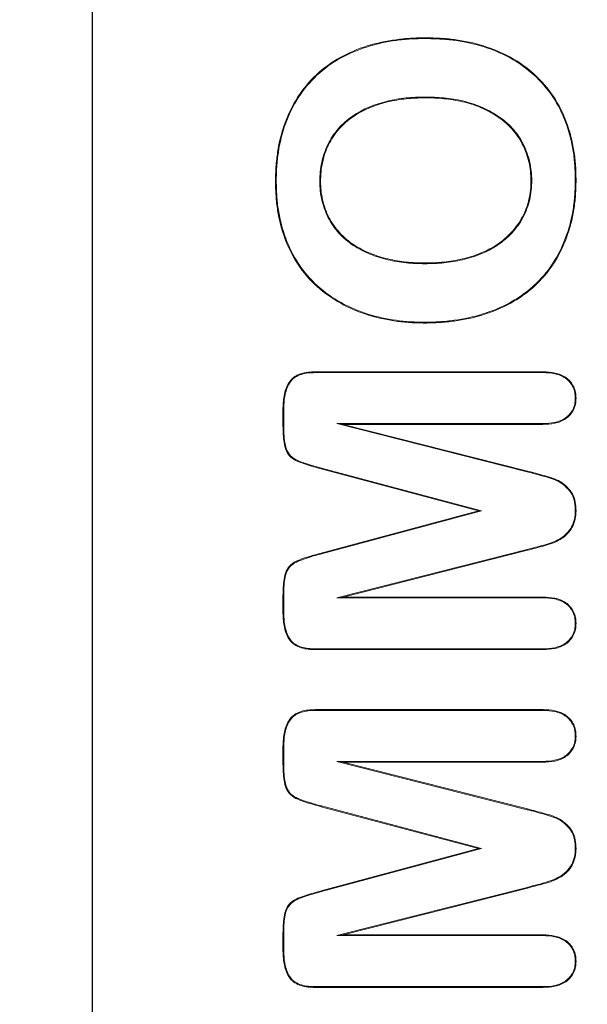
# Model space of a CAD drawing. Header units: millimetres. Extents: x 23 to 1094, y 23 to 840.
# Tile 5 of 44: x 176 to 185, y 183 to 199. Entities that reach past the tile are written whole.
import ezdxf

# ---------------------------------------------------------------- set-up
doc = ezdxf.new("R2010")
doc.units = ezdxf.units.MM
doc.header["$LTSCALE"] = 4
for name, color, linetype, lineweight in [('Dimension (ANSI)', 7, 'Continuous', 9), ('Visible (ANSI)', 7, 'Continuous', 9), ('Visible Narrow (ANSI)', 7, 'Continuous', 9)]:
    doc.layers.add(name, color=color, linetype=linetype, lineweight=lineweight)
doc.styles.add('Note Text (ANSI)', font='arial.ttf')
doc.dimstyles.new('Default - mm (ANSI)', dxfattribs={"dimscale": 4, "dimtxt": 2, "dimasz": 2, "dimexe": 3.175, "dimexo": 1, "dimgap": 0.8, "dimtad": 0, "dimtih": 1, "dimtoh": 1, "dimrnd": 1e-08, "dimzin": 4, "dimdsep": 46, "dimtxsty": 'Note Text (ANSI)', "dimblk": 'Filled-1', "dimcen": 0.09, "dimdle": 10, "dimclrd": 256, "dimclre": 256, "dimclrt": 256, "dimadec": 1, "dimazin": 0, "dimtfac": 1.524, "dimtofl": 0, "dimtmove": 0, "dimatfit": 3, "dimfxl": 1, "dimtolj": 1, "dimtzin": 0, "dimlwd": -1, "dimlwe": -1, "dimarcsym": 0})

# ---------------------------------------------------------------- blocks, each defined once
blk = doc.blocks.new('Filled-1')
at = {"color": 0}
for p, q in [((0, 0), (-1, 0.15)), ((-1, 0.15), (-1, -0.15)), ((-1, 0), (0, 0)), ((-1, -0.15), (0, 0))]:
    blk.add_line(p, q, dxfattribs=at)
at = {"color": 0, "flags": 128}
blk.add_lwpolyline([(-1, -0.15), (0, 0), (-1, 0.15), (-1, -0.15)], dxfattribs=at)
at = {"color": 0}
blk.add_solid([(-1, -0.15), (0, 0), (-1, 0.15), (-1, -0.15)], dxfattribs=at)
blk = doc.blocks.new('*D31')
at = {"layer": 'Defpoints', "color": 0, "transparency": 16777216}
for p in [(132.097, 249.059), (264.196, 249.059), (342.097, 133.059)]:
    blk.add_point(p, dxfattribs=at)
at = {"layer": 'Dimension (ANSI)', "transparency": 16777216}
for p, q in [((136.097, 249.059), (276.896, 249.059)), ((264.196, 241.059), (264.196, 206.654)), ((264.196, 141.059), (264.196, 175.464)), ((338.097, 133.059), (251.496, 133.059))]:
    blk.add_line(p, q, dxfattribs=at)
at = {"layer": 'Dimension (ANSI)', "transparency": 16777216, "xscale": 8, "yscale": 8, "zscale": 8}
for p, rotation in [((264.196, 249.059), 90), ((264.196, 133.059), 270)]:
    blk.add_blockref('Filled-1', p, dxfattribs=dict(at, rotation=rotation))
at = {"layer": 'Dimension (ANSI)', "transparency": 16777216, "char_height": 8, "attachment_point": 5, "style": 'Note Text (ANSI)'}
for s, insert in [('\\A1; 116.00', (264.196, 198.344)), ('\\A1;[4.57]', (264.196, 182.749))]:
    blk.add_mtext(s, dxfattribs=dict(at, insert=insert))
blk = doc.blocks.new('*D32')
at = {"layer": 'Defpoints', "color": 0, "transparency": 16777216}
for p in [(132.097, 249.059), (342.097, 158.258), (342.097, 133.059)]:
    blk.add_point(p, dxfattribs=at)
at = {"layer": 'Dimension (ANSI)', "transparency": 16777216}
for p, q in [((132.097, 245.059), (132.097, 145.558)), ((342.097, 137.059), (342.097, 170.958)), ((140.097, 158.258), (273.225, 158.258)), ((334.097, 158.258), (316.378, 158.258))]:
    blk.add_line(p, q, dxfattribs=at)
at = {"layer": 'Dimension (ANSI)', "transparency": 16777216, "xscale": 8, "yscale": 8, "zscale": 8, "rotation": 180}
blk.add_blockref('Filled-1', (132.097, 158.258), dxfattribs=at)
at = {"layer": 'Dimension (ANSI)', "transparency": 16777216, "xscale": 8, "yscale": 8, "zscale": 8}
blk.add_blockref('Filled-1', (342.097, 158.258), dxfattribs=at)
at = {"layer": 'Dimension (ANSI)', "transparency": 16777216, "char_height": 8, "attachment_point": 5, "style": 'Note Text (ANSI)'}
for s, insert in [('\\A1; 210.00', (294.802, 165.543)), ('\\A1;[8.27]', (294.802, 149.931))]:
    blk.add_mtext(s, dxfattribs=dict(at, insert=insert))

msp = doc.modelspace()

# ---------------------------------------------------------------- linework, layer by layer
at = {"layer": 'Visible (ANSI)'}
for p, q in [((177.0974, 211.0593), (177.0974, 171.0593)), ((177.1079, 211.0593), (177.1079, 171.0593)), ((182.6425, 198.9837), (182.6426, 198.9968)), ((182.6357, 198.0099), (182.6357, 197.9968)), ((180.1625, 196.6052), (180.1494, 196.6052)), ((180.8863, 196.6053), (180.8994, 196.6052)), ((184.4125, 196.6189), (184.3994, 196.6189)), ((185.1363, 196.6248), (185.1494, 196.6247)), ((182.6357, 195.2337), (182.6357, 195.2468)), ((182.6357, 194.2599), (182.6357, 194.2468)), ((180.8076, 193.4343), (184.6006, 193.4343)), ((180.8078, 193.4212), (180.8076, 193.4343)), ((180.8078, 193.4212), (184.6004, 193.4212)), ((184.6004, 193.4212), (184.6006, 193.4343)), ((185.1363, 192.9919), (185.1494, 192.9919)), ((180.2744, 192.528), (180.2744, 192.8288)), ((180.2875, 192.8286), (180.2744, 192.8288)), ((180.2875, 192.5281), (180.2875, 192.8286)), ((181.1695, 192.5724), (181.2744, 192.5593)), ((181.1695, 192.5724), (184.3386, 191.7683)), ((184.5974, 192.5724), (181.1695, 192.5724)), ((184.5976, 192.5593), (181.2744, 192.5593)), ((181.2744, 192.5593), (184.3418, 191.781)), ((184.5974, 192.5724), (184.5976, 192.5593)), ((183.575, 191.1219), (180.9155, 191.8307)), ((183.5244, 191.1218), (180.9121, 191.8181)), ((180.9121, 190.4167), (183.5244, 191.1218)), ((180.9155, 190.4041), (183.575, 191.1219)), ((183.575, 191.1219), (183.5244, 191.1218)), ((185.1363, 191.1218), (185.1494, 191.1218)), ((184.3384, 190.4753), (181.1695, 189.6712)), ((184.3418, 190.4626), (181.2744, 189.6843)), ((184.3384, 190.4753), (184.3418, 190.4626)), ((180.2744, 189.4109), (180.2744, 189.7107)), ((180.2875, 189.411), (180.2875, 189.7106)), ((181.1695, 189.6712), (181.2744, 189.6843)), ((181.1695, 189.6712), (184.5974, 189.6712)), ((181.2744, 189.6843), (184.5976, 189.6843)), ((184.5974, 189.6712), (184.5976, 189.6843)), ((180.2875, 189.411), (180.2744, 189.4109)), ((185.1363, 189.2448), (185.1494, 189.2448)), ((180.8078, 188.8224), (180.8076, 188.8093)), ((184.6006, 188.8093), (180.8076, 188.8093)), ((184.6004, 188.8224), (180.8078, 188.8224)), ((184.6004, 188.8224), (184.6006, 188.8093)), ((180.8076, 187.8093), (184.6006, 187.8093)), ((180.8078, 187.7962), (180.8076, 187.8093)), ((180.8078, 187.7962), (184.6004, 187.7962)), ((184.6004, 187.7962), (184.6006, 187.8093)), ((185.1363, 187.3669), (185.1494, 187.3669)), ((180.2744, 186.903), (180.2744, 187.2038)), ((180.2875, 187.2036), (180.2744, 187.2038)), ((180.2875, 186.9031), (180.2875, 187.2036)), ((181.1695, 186.9474), (181.2744, 186.9343)), ((181.1695, 186.9474), (184.3386, 186.1433)), ((184.5974, 186.9474), (181.1695, 186.9474)), ((184.5976, 186.9343), (181.2744, 186.9343)), ((181.2744, 186.9343), (184.3418, 186.156)), ((184.5974, 186.9474), (184.5976, 186.9343)), ((183.5244, 185.4968), (180.9121, 186.1931)), ((183.575, 185.4969), (180.9155, 186.2057)), ((180.9121, 184.7917), (183.5244, 185.4968)), ((180.9155, 184.7791), (183.575, 185.4969)), ((183.575, 185.4969), (183.5244, 185.4968)), ((185.1363, 185.4968), (185.1494, 185.4968)), ((184.3384, 184.8503), (181.1695, 184.0462)), ((184.3418, 184.8376), (181.2744, 184.0593)), ((184.3384, 184.8503), (184.3418, 184.8376)), ((180.2744, 183.7859), (180.2744, 184.0857)), ((180.2875, 183.786), (180.2875, 184.0856)), ((181.1695, 184.0462), (181.2744, 184.0593)), ((181.1695, 184.0462), (184.5974, 184.0462)), ((181.2744, 184.0593), (184.5976, 184.0593)), ((184.5974, 184.0462), (184.5976, 184.0593)), ((180.2875, 183.786), (180.2744, 183.7859)), ((185.1363, 183.6198), (185.1494, 183.6198)), ((180.8078, 183.1974), (180.8076, 183.1843)), ((184.6006, 183.1843), (180.8076, 183.1843)), ((184.6004, 183.1974), (180.8078, 183.1974)), ((184.6004, 183.1974), (184.6006, 183.1843))]:
    msp.add_line(p, q, dxfattribs=at)
for points, knots in [([(180.1494, 196.6052), (180.1505, 196.6868), (180.152, 196.7685), (180.1639, 196.9313), (180.1729, 197.0125), (180.209, 197.2547), (180.2477, 197.4141), (180.3588, 197.7212), (180.4297, 197.8694), (180.6067, 198.1438), (180.7115, 198.2708), (180.9505, 198.4933), (181.0835, 198.5901), (181.3693, 198.748), (181.5206, 198.8115), (181.8321, 198.9097), (181.9924, 198.9437), (182.2351, 198.9759), (182.3164, 198.9842), (182.4793, 198.995), (182.5609, 198.9961), (182.6426, 198.9968)], [0, 0, 0, 0, 0.0002458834, 0.0002458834, 0.0004917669, 0.0004917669, 0.0009835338, 0.0009835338, 0.0014753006, 0.0014753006, 0.0019670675, 0.0019670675, 0.0024588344, 0.0024588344, 0.0029506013, 0.0029506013, 0.0034423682, 0.0034423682, 0.0036882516, 0.0036882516, 0.0039341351, 0.0039341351, 0.0039341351, 0.0039341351]), ([(180.1625, 196.6052), (180.1636, 196.6869), (180.1651, 196.768), (180.177, 196.9299), (180.186, 197.0109), (180.2218, 197.252), (180.2603, 197.4105), (180.3709, 197.7159), (180.4413, 197.8632), (180.6171, 198.1358), (180.7212, 198.262), (180.9586, 198.4829), (181.0908, 198.5792), (181.3747, 198.736), (181.5253, 198.7992), (181.8352, 198.897), (181.9947, 198.9308), (182.2365, 198.9629), (182.3176, 198.9711), (182.4797, 198.9819), (182.5608, 198.983), (182.6425, 198.9837)], [0, 0, 0, 0, 0.0002443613, 0.0002443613, 0.0004889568, 0.0004889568, 0.0009781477, 0.0009781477, 0.0014673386, 0.0014673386, 0.0019565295, 0.0019565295, 0.0024457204, 0.0024457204, 0.0029349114, 0.0029349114, 0.0034241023, 0.0034241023, 0.0036686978, 0.0036686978, 0.0039130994, 0.0039130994, 0.0039130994, 0.0039130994]), ([(182.6425, 198.9837), (182.7239, 198.982), (182.8051, 198.9803), (182.967, 198.9712), (183.0478, 198.9634), (183.289, 198.9308), (183.4483, 198.897), (183.7581, 198.8015), (183.9088, 198.7391), (184.1924, 198.583), (184.325, 198.4879), (184.5656, 198.2711), (184.6718, 198.1474), (184.8511, 197.8777), (184.9236, 197.7318), (185.0363, 197.4279), (185.0749, 197.2698), (185.1134, 197.0295), (185.1228, 196.9489), (185.1332, 196.7873), (185.1348, 196.7062), (185.1363, 196.6248)], [0, 0, 0, 0, 0.0002433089, 0.0002433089, 0.0004868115, 0.0004868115, 0.0009738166, 0.0009738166, 0.0014608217, 0.0014608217, 0.0019478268, 0.0019478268, 0.0024348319, 0.0024348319, 0.002921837, 0.002921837, 0.0034088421, 0.0034088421, 0.0036523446, 0.0036523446, 0.0038955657, 0.0038955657, 0.0038955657, 0.0038955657]), ([(182.6426, 198.9968), (182.724, 198.9951), (182.8055, 198.9934), (182.9681, 198.9842), (183.0492, 198.9765), (183.2915, 198.9437), (183.4514, 198.9098), (183.7628, 198.8138), (183.9142, 198.7511), (184.1997, 198.594), (184.333, 198.4983), (184.5751, 198.2801), (184.6821, 198.1556), (184.8626, 197.8841), (184.9356, 197.7372), (185.0489, 197.4316), (185.0877, 197.2726), (185.1264, 197.0312), (185.1358, 196.9502), (185.1463, 196.7877), (185.1479, 196.7062), (185.1494, 196.6247)], [0, 0, 0, 0, 0.0002447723, 0.0002447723, 0.0004895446, 0.0004895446, 0.0009790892, 0.0009790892, 0.0014686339, 0.0014686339, 0.0019581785, 0.0019581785, 0.0024477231, 0.0024477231, 0.0029372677, 0.0029372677, 0.0034268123, 0.0034268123, 0.0036715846, 0.0036715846, 0.0039163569, 0.0039163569, 0.0039163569, 0.0039163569]), ([(182.6357, 198.0099), (182.6356, 198.0099), (182.6355, 198.0099), (182.6354, 198.0099), (182.5309, 198.0076), (182.4257, 198.0051), (182.2164, 197.9834), (182.1125, 197.9658), (181.8054, 197.8922), (181.6067, 197.8125), (181.3882, 197.6635), (181.3467, 197.6304), (181.268, 197.5601), (181.2298, 197.5235), (181.1255, 197.4032), (181.0673, 197.3143), (180.9743, 197.1241), (180.9408, 197.0231), (180.9071, 196.8681), (180.8991, 196.8156), (180.8899, 196.7106), (180.8881, 196.658), (180.8863, 196.6056), (180.8863, 196.6055), (180.8863, 196.6054), (180.8863, 196.6053)], [0, 0, 0, 0, 0.0000002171, 0.0000002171, 0.0000002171, 0.0003158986, 0.0003158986, 0.0006315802, 0.0006315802, 0.0012629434, 0.0012629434, 0.0014207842, 0.0014207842, 0.001578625, 0.001578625, 0.0018943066, 0.0018943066, 0.0022099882, 0.0022099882, 0.0023678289, 0.0023678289, 0.0025256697, 0.0025256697, 0.0025256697, 0.0025260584, 0.0025260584, 0.0025260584, 0.0025260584]), ([(182.6357, 197.9968), (182.5311, 197.9945), (182.4265, 197.992), (182.2184, 197.9705), (182.1149, 197.9529), (181.8097, 197.8797), (181.6121, 197.8004), (181.3961, 197.653), (181.3551, 197.6203), (181.2771, 197.5507), (181.2392, 197.5144), (181.1364, 197.3958), (181.0786, 197.3075), (180.9866, 197.1194), (180.9534, 197.0193), (180.92, 196.8658), (180.9121, 196.814), (180.903, 196.7099), (180.9012, 196.6575), (180.8994, 196.6052)], [0, 0, 0, 0, 0.0003131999, 0.0003131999, 0.0006263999, 0.0006263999, 0.0012527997, 0.0012527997, 0.0014093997, 0.0014093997, 0.0015659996, 0.0015659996, 0.0018791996, 0.0018791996, 0.0021923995, 0.0021923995, 0.0023489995, 0.0023489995, 0.0025055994, 0.0025055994, 0.0025055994, 0.0025055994]), ([(184.4125, 196.6189), (184.4125, 196.619), (184.4125, 196.6192), (184.4125, 196.6193), (184.4107, 196.6718), (184.409, 196.7246), (184.3985, 196.8301), (184.3893, 196.8826), (184.3519, 197.0374), (184.3155, 197.1377), (184.218, 197.3262), (184.158, 197.4148), (184.0151, 197.5719), (183.9328, 197.6401), (183.7563, 197.757), (183.6627, 197.8069), (183.5166, 197.8687), (183.467, 197.8873), (183.366, 197.919), (183.3149, 197.9321), (183.1608, 197.9681), (183.0562, 197.9845), (182.8465, 198.0054), (182.7408, 198.0087), (182.6359, 198.0099), (182.6358, 198.0099), (182.6357, 198.0099), (182.6357, 198.0099)], [0, 0, 0, 0, 0.0000003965, 0.0000003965, 0.0000003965, 0.0001575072, 0.0001575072, 0.0003146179, 0.0003146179, 0.0006288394, 0.0006288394, 0.0009430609, 0.0009430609, 0.0012572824, 0.0012572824, 0.0015715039, 0.0015715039, 0.0017286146, 0.0017286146, 0.0018857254, 0.0018857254, 0.0021999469, 0.0021999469, 0.0025141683, 0.0025141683, 0.0025141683, 0.0025143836, 0.0025143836, 0.0025143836, 0.0025143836]), ([(184.3994, 196.6189), (184.3976, 196.6714), (184.3959, 196.7239), (184.3856, 196.8282), (184.3764, 196.88), (184.3394, 197.0333), (184.3033, 197.1326), (184.2069, 197.3193), (184.1474, 197.4068), (184.0063, 197.5622), (183.9248, 197.6297), (183.7498, 197.7456), (183.6568, 197.7951), (183.5119, 197.8565), (183.4626, 197.8749), (183.3625, 197.9063), (183.3116, 197.9194), (183.1584, 197.9552), (183.0545, 197.9715), (182.8456, 197.9923), (182.7406, 197.9956), (182.6357, 197.9968)], [0, 0, 0, 0, 0.0001558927, 0.0001558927, 0.0003117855, 0.0003117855, 0.0006235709, 0.0006235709, 0.0009353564, 0.0009353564, 0.0012471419, 0.0012471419, 0.0015589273, 0.0015589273, 0.0017148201, 0.0017148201, 0.0018707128, 0.0018707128, 0.0021824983, 0.0021824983, 0.0024942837, 0.0024942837, 0.0024942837, 0.0024942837]), ([(182.6357, 194.2468), (182.5549, 194.2483), (182.4741, 194.2498), (182.3129, 194.2594), (182.2325, 194.2678), (181.9925, 194.302), (181.834, 194.3359), (181.3719, 194.4826), (181.0799, 194.6379), (180.601, 195.0722), (180.4191, 195.3507), (180.2505, 195.8052), (180.2108, 195.9627), (180.1724, 196.202), (180.1634, 196.2824), (180.1529, 196.4436), (180.1512, 196.5244), (180.1494, 196.6052)], [0, 0, 0, 0, 0.0002425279, 0.0002425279, 0.0004850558, 0.0004850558, 0.0009701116, 0.0009701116, 0.0019402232, 0.0019402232, 0.0029103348, 0.0029103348, 0.0033953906, 0.0033953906, 0.0036379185, 0.0036379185, 0.0038804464, 0.0038804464, 0.0038804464, 0.0038804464]), ([(182.6357, 194.2599), (182.555, 194.2614), (182.4745, 194.2629), (182.314, 194.2724), (182.234, 194.2808), (181.995, 194.3148), (181.8372, 194.3487), (181.3774, 194.4946), (181.087, 194.6491), (180.6114, 195.0805), (180.4307, 195.3571), (180.2631, 195.8088), (180.2236, 195.9655), (180.1854, 196.2037), (180.1764, 196.2837), (180.166, 196.444), (180.1643, 196.5245), (180.1625, 196.6052)], [0, 0, 0, 0, 0.0002410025, 0.0002410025, 0.0004822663, 0.0004822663, 0.0009647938, 0.0009647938, 0.0019298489, 0.0019298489, 0.002894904, 0.002894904, 0.0033774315, 0.0033774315, 0.0036186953, 0.0036186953, 0.0038597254, 0.0038597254, 0.0038597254, 0.0038597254]), ([(180.8863, 196.6053), (180.8863, 196.6051), (180.8863, 196.605), (180.8863, 196.6049), (180.8876, 196.5532), (180.8889, 196.501), (180.8997, 196.397), (180.9088, 196.3454), (180.9441, 196.1928), (180.9795, 196.0936), (181.0752, 195.9076), (181.1354, 195.8211), (181.2754, 195.6657), (181.3562, 195.5979), (181.5303, 195.4828), (181.6237, 195.4351), (181.8165, 195.3565), (181.9161, 195.3252), (182.1186, 195.2774), (182.2214, 195.2607), (182.4281, 195.2387), (182.5322, 195.2357), (182.6355, 195.2337), (182.6356, 195.2337), (182.6356, 195.2337), (182.6357, 195.2337)], [0, 0, 0, 0, 0.0000003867, 0.0000003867, 0.0000003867, 0.0001553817, 0.0001553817, 0.0003103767, 0.0003103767, 0.0006203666, 0.0006203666, 0.0009303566, 0.0009303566, 0.0012403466, 0.0012403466, 0.0015503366, 0.0015503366, 0.0018603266, 0.0018603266, 0.0021703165, 0.0021703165, 0.0024803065, 0.0024803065, 0.0024803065, 0.0024805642, 0.0024805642, 0.0024805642, 0.0024805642]), ([(180.8994, 196.6052), (180.9007, 196.5535), (180.902, 196.5017), (180.9127, 196.399), (180.9217, 196.3479), (180.9566, 196.1967), (180.9916, 196.0986), (181.0863, 195.9146), (181.1459, 195.829), (181.2843, 195.6753), (181.3642, 195.6083), (181.5367, 195.4942), (181.6293, 195.447), (181.8208, 195.3689), (181.9197, 195.3378), (182.121, 195.2903), (182.2233, 195.2737), (182.4289, 195.2518), (182.5324, 195.2488), (182.6357, 195.2468)], [0, 0, 0, 0, 0.0001537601, 0.0001537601, 0.0003075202, 0.0003075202, 0.0006150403, 0.0006150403, 0.0009225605, 0.0009225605, 0.0012300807, 0.0012300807, 0.0015376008, 0.0015376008, 0.001845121, 0.001845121, 0.0021526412, 0.0021526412, 0.0024601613, 0.0024601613, 0.0024601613, 0.0024601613]), ([(185.1363, 196.6248), (185.1343, 196.5432), (185.1323, 196.4619), (185.1215, 196.3), (185.1123, 196.2192), (185.0735, 195.9787), (185.0328, 195.8207), (184.9192, 195.5165), (184.8469, 195.3699), (184.6692, 195.0988), (184.5623, 194.9751), (184.3825, 194.8112), (184.3192, 194.7602), (184.1865, 194.6672), (184.1171, 194.6249), (183.9035, 194.5077), (183.7528, 194.4458), (183.4424, 194.3494), (183.2831, 194.3149), (183.0416, 194.2812), (182.9607, 194.273), (182.7986, 194.2634), (182.7172, 194.2616), (182.6357, 194.2599)], [0, 0, 0, 0, 0.0002438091, 0.0002438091, 0.0004878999, 0.0004878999, 0.0009760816, 0.0009760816, 0.0014642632, 0.0014642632, 0.0019524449, 0.0019524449, 0.0021965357, 0.0021965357, 0.0024406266, 0.0024406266, 0.0029288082, 0.0029288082, 0.0034169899, 0.0034169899, 0.0036610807, 0.0036610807, 0.0039049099, 0.0039049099, 0.0039049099, 0.0039049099]), ([(185.1494, 196.6247), (185.1474, 196.5431), (185.1454, 196.4615), (185.1346, 196.2987), (185.1253, 196.2175), (185.0863, 195.9758), (185.0454, 195.8169), (184.9312, 195.5111), (184.8585, 195.3637), (184.6795, 195.0907), (184.5719, 194.9662), (184.3909, 194.8011), (184.3272, 194.7498), (184.1936, 194.6561), (184.1237, 194.6136), (183.909, 194.4958), (183.7573, 194.4335), (183.4456, 194.3366), (183.2856, 194.302), (183.043, 194.2682), (182.9618, 194.26), (182.7989, 194.2503), (182.7173, 194.2485), (182.6357, 194.2468)], [0, 0, 0, 0, 0.0002453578, 0.0002453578, 0.0004907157, 0.0004907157, 0.0009814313, 0.0009814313, 0.001472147, 0.001472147, 0.0019628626, 0.0019628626, 0.0022082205, 0.0022082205, 0.0024535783, 0.0024535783, 0.002944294, 0.002944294, 0.0034350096, 0.0034350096, 0.0036803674, 0.0036803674, 0.0039257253, 0.0039257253, 0.0039257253, 0.0039257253]), ([(182.6357, 195.2337), (182.6358, 195.2337), (182.6359, 195.2337), (182.636, 195.2337), (182.7406, 195.2358), (182.846, 195.2387), (183.0554, 195.2607), (183.1594, 195.2777), (183.3645, 195.3255), (183.4657, 195.3567), (183.6607, 195.437), (183.7555, 195.4844), (183.9318, 195.6019), (184.0119, 195.6719), (184.1557, 195.8271), (184.2179, 195.9139), (184.3172, 196.101), (184.3542, 196.2011), (184.3904, 196.3557), (184.3991, 196.4081), (184.4096, 196.5134), (184.4111, 196.5662), (184.4125, 196.6185), (184.4125, 196.6186), (184.4125, 196.6188), (184.4125, 196.6189)], [0, 0, 0, 0, 0.0000002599, 0.0000002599, 0.0000002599, 0.0003168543, 0.0003168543, 0.0006334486, 0.0006334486, 0.000950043, 0.000950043, 0.0012666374, 0.0012666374, 0.0015832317, 0.0015832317, 0.0018998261, 0.0018998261, 0.0022164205, 0.0022164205, 0.0023747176, 0.0023747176, 0.0025330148, 0.0025330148, 0.0025330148, 0.0025334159, 0.0025334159, 0.0025334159, 0.0025334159]), ([(182.6357, 195.2468), (182.7404, 195.2489), (182.8452, 195.2518), (183.0535, 195.2736), (183.157, 195.2906), (183.361, 195.3381), (183.4614, 195.3691), (183.655, 195.4488), (183.7493, 195.496), (183.9235, 195.6121), (184.003, 195.6816), (184.1454, 195.8352), (184.2069, 195.9211), (184.3051, 196.1061), (184.3417, 196.2052), (184.3775, 196.3582), (184.3861, 196.41), (184.3965, 196.5141), (184.398, 196.5665), (184.3994, 196.6189)], [0, 0, 0, 0, 0.0003140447, 0.0003140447, 0.0006280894, 0.0006280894, 0.0009421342, 0.0009421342, 0.0012561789, 0.0012561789, 0.0015702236, 0.0015702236, 0.0018842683, 0.0018842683, 0.002198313, 0.002198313, 0.0023553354, 0.0023553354, 0.0025123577, 0.0025123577, 0.0025123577, 0.0025123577]), ([(180.2744, 192.8288), (180.2765, 192.9065), (180.2802, 192.9849), (180.3061, 193.0989), (180.3175, 193.1362), (180.3469, 193.2085), (180.3646, 193.2436), (180.41, 193.3069), (180.4377, 193.3353), (180.4873, 193.3662), (180.5046, 193.3753), (180.5399, 193.3918), (180.5582, 193.3986), (180.6141, 193.4154), (180.6523, 193.4241), (180.7297, 193.4322), (180.7688, 193.4331), (180.8076, 193.4343)], [0, 0, 0, 0, 0.0002313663, 0.0002313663, 0.00034704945, 0.00034704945, 0.0004627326, 0.0004627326, 0.00057841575, 0.00057841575, 0.00063625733, 0.00063625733, 0.00069409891, 0.00069409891, 0.00080978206, 0.00080978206, 0.00092546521, 0.00092546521, 0.00092546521, 0.00092546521]), ([(180.2875, 192.8286), (180.2896, 192.9063), (180.2933, 192.9834), (180.3187, 193.0954), (180.33, 193.132), (180.3587, 193.2029), (180.376, 193.237), (180.4198, 193.2981), (180.446, 193.325), (180.4936, 193.3546), (180.5107, 193.3637), (180.5449, 193.3797), (180.5624, 193.3861), (180.617, 193.4026), (180.6544, 193.4112), (180.7302, 193.4191), (180.7691, 193.42), (180.8078, 193.4212)], [0, 0, 0, 0, 0.00022625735, 0.00022625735, 0.00033947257, 0.00033947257, 0.00045268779, 0.00045268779, 0.00056590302, 0.00056590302, 0.00062251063, 0.00062251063, 0.00067911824, 0.00067911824, 0.00079233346, 0.00079233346, 0.0009053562, 0.0009053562, 0.0009053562, 0.0009053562]), ([(184.6004, 193.4212), (184.6669, 193.4191), (184.7324, 193.416), (184.8599, 193.3878), (184.9218, 193.3645), (185.0269, 193.2893), (185.0701, 193.2389), (185.1114, 193.1516), (185.1213, 193.1205), (185.1329, 193.0575), (185.1346, 193.025), (185.1363, 192.9919)], [0, 0, 0, 0, 0.00019174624, 0.00019174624, 0.00038369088, 0.00038369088, 0.00057563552, 0.00057563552, 0.00067160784, 0.00067160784, 0.00076691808, 0.00076691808, 0.00076691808, 0.00076691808]), ([(184.6006, 193.4343), (184.6671, 193.4322), (184.7339, 193.4291), (184.864, 193.4003), (184.9277, 193.3764), (185.0362, 193.2988), (185.081, 193.2466), (185.1238, 193.1561), (185.1339, 193.124), (185.146, 193.0585), (185.1477, 193.0252), (185.1494, 192.9919)], [0, 0, 0, 0, 0.00019695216, 0.00019695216, 0.00039390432, 0.00039390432, 0.00059085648, 0.00059085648, 0.00068933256, 0.00068933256, 0.00078780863, 0.00078780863, 0.00078780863, 0.00078780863]), ([(185.1363, 192.9919), (185.1345, 192.9591), (185.1327, 192.9271), (185.1199, 192.8651), (185.1092, 192.8347), (185.0654, 192.7496), (185.0217, 192.7003), (184.9163, 192.6275), (184.8549, 192.6044), (184.7284, 192.5773), (184.6633, 192.5745), (184.5974, 192.5724)], [0, 0, 0, 0, 0.00009529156, 0.00009529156, 0.00019125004, 0.00019125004, 0.00038316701, 0.00038316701, 0.00057508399, 0.00057508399, 0.00076679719, 0.00076679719, 0.00076679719, 0.00076679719]), ([(185.1494, 192.9919), (185.1476, 192.9589), (185.1458, 192.9259), (185.1325, 192.8612), (185.1213, 192.8297), (185.076, 192.7416), (185.0308, 192.6907), (184.922, 192.6156), (184.859, 192.5919), (184.7298, 192.5642), (184.6635, 192.5614), (184.5976, 192.5593)], [0, 0, 0, 0, 0.00009850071, 0.00009850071, 0.00019700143, 0.00019700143, 0.00039400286, 0.00039400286, 0.00059100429, 0.00059100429, 0.00078800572, 0.00078800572, 0.00078800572, 0.00078800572]), ([(180.9121, 191.8181), (180.824, 191.8412), (180.7364, 191.866), (180.6067, 191.909), (180.5634, 191.9234), (180.4798, 191.9596), (180.4398, 191.9827), (180.3721, 192.0438), (180.3457, 192.0823), (180.3089, 192.1656), (180.2993, 192.2107), (180.2854, 192.3007), (180.2807, 192.3461), (180.2752, 192.4369), (180.2748, 192.4825), (180.2744, 192.528)], [0, 0, 0, 0, 0.0002737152, 0.0002737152, 0.0004105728, 0.0004105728, 0.0005474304, 0.0005474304, 0.000684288, 0.000684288, 0.0008211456, 0.0008211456, 0.0009580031, 0.0009580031, 0.0010948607, 0.0010948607, 0.0010948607, 0.0010948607]), ([(180.9155, 191.8307), (180.8817, 191.8396), (180.806, 191.8595), (180.6709, 191.9012), (180.5778, 191.9305), (180.4822, 191.9735), (180.4463, 191.9948), (180.4013, 192.0349), (180.3694, 192.0658), (180.3264, 192.1558), (180.3154, 192.195), (180.2892, 192.3565), (180.2881, 192.4527), (180.2875, 192.5281)], [0.000001, 0.000001, 0.000001, 0.000001, 0.010459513, 0.010459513, 0.016515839, 0.016515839, 0.020394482, 0.020394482, 0.022224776, 0.022224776, 0.02345912, 0.02345912, 0.025883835, 0.025883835, 0.025883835, 0.025883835]), ([(184.3386, 191.7683), (184.4317, 191.7446), (184.5243, 191.7203), (184.6625, 191.6799), (184.709, 191.6669), (184.7991, 191.6373), (184.8424, 191.6185), (184.9221, 191.5692), (184.9584, 191.5386), (185.0253, 191.472), (185.0557, 191.4356), (185.0999, 191.3541), (185.1148, 191.3087), (185.133, 191.2168), (185.1349, 191.1699), (185.1363, 191.1218)], [0, 0, 0, 0, 0.0002824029, 0.0002824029, 0.0004236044, 0.0004236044, 0.0005648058, 0.0005648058, 0.0007060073, 0.0007060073, 0.0008472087, 0.0008472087, 0.0009884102, 0.0009884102, 0.0011291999, 0.0011291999, 0.0011291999, 0.0011291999]), ([(184.3418, 191.781), (184.4349, 191.7573), (184.5279, 191.7329), (184.6662, 191.6925), (184.7125, 191.6796), (184.8038, 191.6495), (184.8482, 191.6303), (184.93, 191.5797), (184.967, 191.5485), (185.0351, 191.4807), (185.0664, 191.4433), (185.1123, 191.3588), (185.1275, 191.3124), (185.1462, 191.2181), (185.148, 191.1699), (185.1494, 191.1218)], [0, 0, 0, 0, 0.0002867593, 0.0002867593, 0.0004301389, 0.0004301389, 0.0005735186, 0.0005735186, 0.0007168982, 0.0007168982, 0.0008602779, 0.0008602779, 0.0010036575, 0.0010036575, 0.0011470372, 0.0011470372, 0.0011470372, 0.0011470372]), ([(185.1363, 191.1218), (185.1346, 191.0741), (185.1321, 191.0275), (185.1119, 190.9365), (185.0952, 190.8926), (185.0501, 190.8107), (185.0219, 190.7737), (184.9721, 190.7236), (184.9548, 190.7075), (184.9184, 190.679), (184.8988, 190.6664), (184.7969, 190.6073), (184.7071, 190.5755), (184.5696, 190.5368), (184.5232, 190.5252), (184.4306, 190.5007), (184.3845, 190.488), (184.3384, 190.4753)], [0, 0, 0, 0, 0.0001395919, 0.0001395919, 0.0002795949, 0.0002795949, 0.000419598, 0.000419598, 0.0004895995, 0.0004895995, 0.000559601, 0.000559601, 0.0008396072, 0.0008396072, 0.0009796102, 0.0009796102, 0.0011194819, 0.0011194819, 0.0011194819, 0.0011194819]), ([(185.1494, 191.1218), (185.1477, 191.074), (185.1452, 191.0259), (185.1245, 190.9324), (185.1072, 190.8873), (185.061, 190.8034), (185.0318, 190.765), (184.9811, 190.7141), (184.9635, 190.6977), (184.9259, 190.6682), (184.9057, 190.6553), (184.8021, 190.5951), (184.7111, 190.563), (184.5729, 190.5241), (184.5265, 190.5125), (184.434, 190.488), (184.3879, 190.4753), (184.3418, 190.4626)], [0, 0, 0, 0, 0.0001420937, 0.0001420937, 0.0002841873, 0.0002841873, 0.000426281, 0.000426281, 0.0004973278, 0.0004973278, 0.0005683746, 0.0005683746, 0.0008525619, 0.0008525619, 0.0009946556, 0.0009946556, 0.0011367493, 0.0011367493, 0.0011367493, 0.0011367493]), ([(180.2744, 189.7107), (180.2748, 189.7561), (180.2751, 189.8015), (180.2807, 189.8921), (180.2854, 189.9373), (180.2994, 190.027), (180.3094, 190.0718), (180.3465, 190.1548), (180.373, 190.193), (180.4406, 190.2537), (180.4811, 190.2758), (180.5646, 190.3116), (180.6076, 190.3262), (180.7369, 190.3689), (180.8243, 190.3936), (180.9121, 190.4167)], [0, 0, 0, 0, 0.0001364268, 0.0001364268, 0.0002728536, 0.0002728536, 0.0004092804, 0.0004092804, 0.0005457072, 0.0005457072, 0.000682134, 0.000682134, 0.0008185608, 0.0008185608, 0.0010914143, 0.0010914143, 0.0010914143, 0.0010914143]), ([(180.2875, 189.7106), (180.2879, 189.756), (180.2882, 189.8011), (180.2938, 189.8908), (180.2984, 189.9359), (180.3122, 190.0244), (180.322, 190.068), (180.3578, 190.1479), (180.3832, 190.1845), (180.4479, 190.2427), (180.487, 190.2641), (180.569, 190.2992), (180.6119, 190.3138), (180.7408, 190.3563), (180.8277, 190.381), (180.9154, 190.404), (180.9154, 190.404), (180.9155, 190.404), (180.9155, 190.4041)], [0, 0, 0, 0, 0.0001342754, 0.0001342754, 0.0002686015, 0.0002686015, 0.0004029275, 0.0004029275, 0.0005372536, 0.0005372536, 0.0006715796, 0.0006715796, 0.0008059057, 0.0008059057, 0.0010745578, 0.0010745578, 0.0010745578, 0.0010745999, 0.0010745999, 0.0010745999, 0.0010745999]), ([(184.5974, 189.6712), (184.664, 189.6691), (184.7295, 189.6661), (184.8572, 189.6383), (184.9194, 189.6158), (185.0249, 189.5413), (185.0686, 189.491), (185.1109, 189.4043), (185.1209, 189.3734), (185.1328, 189.3104), (185.1346, 189.278), (185.1363, 189.2448)], [0, 0, 0, 0, 0.00019198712, 0.00019198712, 0.00038417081, 0.00038417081, 0.00057635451, 0.00057635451, 0.00067244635, 0.00067244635, 0.00076787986, 0.00076787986, 0.00076787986, 0.00076787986]), ([(184.5976, 189.6843), (184.6642, 189.6822), (184.731, 189.6792), (184.8612, 189.6509), (184.9252, 189.6277), (185.0342, 189.5508), (185.0794, 189.4989), (185.1232, 189.409), (185.1336, 189.3769), (185.1459, 189.3115), (185.1477, 189.2781), (185.1494, 189.2448)], [0, 0, 0, 0, 0.00019717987, 0.00019717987, 0.00039435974, 0.00039435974, 0.00059153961, 0.00059153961, 0.00069012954, 0.00069012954, 0.00078871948, 0.00078871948, 0.00078871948, 0.00078871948]), ([(180.8076, 188.8093), (180.7305, 188.8115), (180.6513, 188.8147), (180.5405, 188.8506), (180.5044, 188.8657), (180.4385, 188.9069), (180.4101, 188.9343), (180.3425, 189.0293), (180.3151, 189.1038), (180.2804, 189.2553), (180.2765, 189.3334), (180.2744, 189.4109)], [0, 0, 0, 0, 0.00022954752, 0.00022954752, 0.00034432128, 0.00034432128, 0.00045909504, 0.00045909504, 0.00068864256, 0.00068864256, 0.00091819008, 0.00091819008, 0.00091819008, 0.00091819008]), ([(180.8078, 188.8224), (180.7305, 188.8246), (180.6534, 188.8278), (180.5455, 188.8628), (180.51, 188.8776), (180.4468, 188.9171), (180.42, 188.943), (180.3547, 189.0347), (180.3275, 189.108), (180.2935, 189.2569), (180.2896, 189.3336), (180.2875, 189.411)], [0, 0, 0, 0, 0.00022416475, 0.00022416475, 0.00033633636, 0.00033633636, 0.00044850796, 0.00044850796, 0.00067285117, 0.00067285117, 0.00089702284, 0.00089702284, 0.00089702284, 0.00089702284]), ([(185.1363, 189.2448), (185.1345, 189.212), (185.1328, 189.1799), (185.1202, 189.1178), (185.1096, 189.0872), (185.0674, 189.001), (185.0246, 188.9511), (184.9194, 188.8781), (184.8581, 188.8544), (184.7315, 188.8273), (184.6662, 188.8245), (184.6004, 188.8224)], [0, 0, 0, 0, 0.00009538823, 0.00009538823, 0.00019143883, 0.00019143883, 0.00038354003, 0.00038354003, 0.00057564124, 0.00057564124, 0.00076753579, 0.00076753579, 0.00076753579, 0.00076753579]), ([(185.1494, 189.2448), (185.1477, 189.2118), (185.1459, 189.1787), (185.1328, 189.114), (185.1218, 189.0824), (185.0782, 188.9933), (185.0338, 188.9415), (184.9251, 188.8661), (184.8621, 188.8419), (184.7329, 188.8142), (184.6664, 188.8114), (184.6006, 188.8093)], [0, 0, 0, 0, 0.00009857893, 0.00009857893, 0.00019715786, 0.00019715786, 0.00039431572, 0.00039431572, 0.00059147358, 0.00059147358, 0.00078863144, 0.00078863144, 0.00078863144, 0.00078863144]), ([(180.2744, 187.2038), (180.2765, 187.2815), (180.2802, 187.3599), (180.3061, 187.4739), (180.3175, 187.5112), (180.3469, 187.5835), (180.3646, 187.6186), (180.41, 187.6819), (180.4377, 187.7103), (180.4873, 187.7412), (180.5046, 187.7503), (180.5399, 187.7668), (180.5582, 187.7736), (180.6141, 187.7904), (180.6523, 187.7991), (180.7297, 187.8072), (180.7688, 187.8081), (180.8076, 187.8093)], [0, 0, 0, 0, 0.0002313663, 0.0002313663, 0.00034704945, 0.00034704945, 0.0004627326, 0.0004627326, 0.00057841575, 0.00057841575, 0.00063625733, 0.00063625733, 0.00069409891, 0.00069409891, 0.00080978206, 0.00080978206, 0.00092546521, 0.00092546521, 0.00092546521, 0.00092546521]), ([(180.2875, 187.2036), (180.2896, 187.2813), (180.2933, 187.3584), (180.3187, 187.4704), (180.33, 187.507), (180.3587, 187.5779), (180.376, 187.612), (180.4198, 187.6731), (180.446, 187.7), (180.4936, 187.7296), (180.5107, 187.7387), (180.5449, 187.7547), (180.5624, 187.7611), (180.617, 187.7776), (180.6544, 187.7862), (180.7302, 187.7941), (180.7691, 187.795), (180.8078, 187.7962)], [0, 0, 0, 0, 0.00022625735, 0.00022625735, 0.00033947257, 0.00033947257, 0.00045268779, 0.00045268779, 0.00056590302, 0.00056590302, 0.00062251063, 0.00062251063, 0.00067911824, 0.00067911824, 0.00079233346, 0.00079233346, 0.0009053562, 0.0009053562, 0.0009053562, 0.0009053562]), ([(184.6004, 187.7962), (184.6669, 187.7941), (184.7324, 187.791), (184.8599, 187.7628), (184.9218, 187.7395), (185.0269, 187.6643), (185.0701, 187.6139), (185.1114, 187.5266), (185.1213, 187.4955), (185.1329, 187.4325), (185.1346, 187.4), (185.1363, 187.3669)], [0, 0, 0, 0, 0.00019174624, 0.00019174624, 0.00038369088, 0.00038369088, 0.00057563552, 0.00057563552, 0.00067160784, 0.00067160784, 0.00076691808, 0.00076691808, 0.00076691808, 0.00076691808]), ([(184.6006, 187.8093), (184.6671, 187.8072), (184.7339, 187.8041), (184.864, 187.7753), (184.9277, 187.7514), (185.0362, 187.6738), (185.081, 187.6216), (185.1238, 187.5311), (185.1339, 187.499), (185.146, 187.4335), (185.1477, 187.4002), (185.1494, 187.3669)], [0, 0, 0, 0, 0.00019695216, 0.00019695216, 0.00039390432, 0.00039390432, 0.00059085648, 0.00059085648, 0.00068933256, 0.00068933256, 0.00078780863, 0.00078780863, 0.00078780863, 0.00078780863]), ([(185.1363, 187.3669), (185.1345, 187.3341), (185.1327, 187.3021), (185.1199, 187.2401), (185.1092, 187.2097), (185.0654, 187.1246), (185.0217, 187.0753), (184.9163, 187.0025), (184.8549, 186.9794), (184.7284, 186.9523), (184.6633, 186.9495), (184.5974, 186.9474)], [0, 0, 0, 0, 0.00009529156, 0.00009529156, 0.00019125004, 0.00019125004, 0.00038316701, 0.00038316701, 0.00057508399, 0.00057508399, 0.00076679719, 0.00076679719, 0.00076679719, 0.00076679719]), ([(185.1494, 187.3669), (185.1476, 187.3339), (185.1458, 187.3009), (185.1325, 187.2362), (185.1213, 187.2047), (185.076, 187.1166), (185.0308, 187.0657), (184.922, 186.9906), (184.859, 186.9669), (184.7298, 186.9392), (184.6635, 186.9364), (184.5976, 186.9343)], [0, 0, 0, 0, 0.00009850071, 0.00009850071, 0.00019700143, 0.00019700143, 0.00039400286, 0.00039400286, 0.00059100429, 0.00059100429, 0.00078800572, 0.00078800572, 0.00078800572, 0.00078800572]), ([(180.9121, 186.1931), (180.824, 186.2162), (180.7364, 186.241), (180.6067, 186.284), (180.5634, 186.2984), (180.4798, 186.3346), (180.4398, 186.3577), (180.3721, 186.4188), (180.3457, 186.4573), (180.3089, 186.5406), (180.2993, 186.5857), (180.2854, 186.6757), (180.2807, 186.7211), (180.2752, 186.8119), (180.2748, 186.8575), (180.2744, 186.903)], [0, 0, 0, 0, 0.0002737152, 0.0002737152, 0.0004105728, 0.0004105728, 0.0005474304, 0.0005474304, 0.000684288, 0.000684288, 0.0008211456, 0.0008211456, 0.0009580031, 0.0009580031, 0.0010948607, 0.0010948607, 0.0010948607, 0.0010948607]), ([(180.9155, 186.2057), (180.8817, 186.2146), (180.806, 186.2345), (180.6709, 186.2762), (180.5778, 186.3055), (180.4822, 186.3485), (180.4463, 186.3698), (180.4013, 186.4099), (180.3694, 186.4408), (180.3264, 186.5308), (180.3154, 186.57), (180.2892, 186.7315), (180.2881, 186.8277), (180.2875, 186.9031)], [0.000001, 0.000001, 0.000001, 0.000001, 0.010459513, 0.010459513, 0.016515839, 0.016515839, 0.020394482, 0.020394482, 0.022224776, 0.022224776, 0.02345912, 0.02345912, 0.025883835, 0.025883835, 0.025883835, 0.025883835]), ([(184.3386, 186.1433), (184.4317, 186.1196), (184.5243, 186.0953), (184.6625, 186.0549), (184.709, 186.0419), (184.7991, 186.0123), (184.8424, 185.9935), (184.9221, 185.9442), (184.9584, 185.9136), (185.0253, 185.847), (185.0557, 185.8106), (185.0999, 185.7291), (185.1148, 185.6837), (185.133, 185.5918), (185.1349, 185.5449), (185.1363, 185.4968)], [0, 0, 0, 0, 0.0002824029, 0.0002824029, 0.0004236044, 0.0004236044, 0.0005648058, 0.0005648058, 0.0007060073, 0.0007060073, 0.0008472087, 0.0008472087, 0.0009884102, 0.0009884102, 0.0011291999, 0.0011291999, 0.0011291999, 0.0011291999]), ([(184.3418, 186.156), (184.4349, 186.1323), (184.5279, 186.1079), (184.6662, 186.0675), (184.7125, 186.0546), (184.8038, 186.0245), (184.8482, 186.0053), (184.93, 185.9547), (184.967, 185.9235), (185.0351, 185.8557), (185.0664, 185.8183), (185.1123, 185.7338), (185.1275, 185.6874), (185.1462, 185.5931), (185.148, 185.5449), (185.1494, 185.4968)], [0, 0, 0, 0, 0.0002867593, 0.0002867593, 0.0004301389, 0.0004301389, 0.0005735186, 0.0005735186, 0.0007168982, 0.0007168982, 0.0008602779, 0.0008602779, 0.0010036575, 0.0010036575, 0.0011470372, 0.0011470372, 0.0011470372, 0.0011470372]), ([(185.1363, 185.4968), (185.1346, 185.4491), (185.1321, 185.4025), (185.1119, 185.3115), (185.0952, 185.2676), (185.0501, 185.1857), (185.0219, 185.1487), (184.9721, 185.0986), (184.9548, 185.0825), (184.9184, 185.054), (184.8988, 185.0414), (184.7969, 184.9823), (184.7071, 184.9505), (184.5696, 184.9118), (184.5232, 184.9002), (184.4306, 184.8757), (184.3845, 184.863), (184.3384, 184.8503)], [0, 0, 0, 0, 0.0001395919, 0.0001395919, 0.0002795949, 0.0002795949, 0.000419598, 0.000419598, 0.0004895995, 0.0004895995, 0.000559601, 0.000559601, 0.0008396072, 0.0008396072, 0.0009796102, 0.0009796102, 0.0011194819, 0.0011194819, 0.0011194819, 0.0011194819]), ([(185.1494, 185.4968), (185.1477, 185.449), (185.1452, 185.4009), (185.1245, 185.3074), (185.1072, 185.2623), (185.061, 185.1784), (185.0318, 185.14), (184.9811, 185.0891), (184.9635, 185.0727), (184.9259, 185.0432), (184.9057, 185.0303), (184.8021, 184.9701), (184.7111, 184.938), (184.5729, 184.8991), (184.5265, 184.8875), (184.434, 184.863), (184.3879, 184.8503), (184.3418, 184.8376)], [0, 0, 0, 0, 0.0001420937, 0.0001420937, 0.0002841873, 0.0002841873, 0.000426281, 0.000426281, 0.0004973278, 0.0004973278, 0.0005683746, 0.0005683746, 0.0008525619, 0.0008525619, 0.0009946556, 0.0009946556, 0.0011367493, 0.0011367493, 0.0011367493, 0.0011367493]), ([(180.2744, 184.0857), (180.2748, 184.1311), (180.2751, 184.1765), (180.2807, 184.2671), (180.2854, 184.3123), (180.2994, 184.402), (180.3094, 184.4468), (180.3465, 184.5298), (180.373, 184.568), (180.4406, 184.6287), (180.4811, 184.6508), (180.5646, 184.6866), (180.6076, 184.7012), (180.7369, 184.7439), (180.8243, 184.7686), (180.9121, 184.7917)], [0, 0, 0, 0, 0.0001364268, 0.0001364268, 0.0002728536, 0.0002728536, 0.0004092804, 0.0004092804, 0.0005457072, 0.0005457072, 0.000682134, 0.000682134, 0.0008185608, 0.0008185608, 0.0010914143, 0.0010914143, 0.0010914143, 0.0010914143]), ([(180.2875, 184.0856), (180.2879, 184.131), (180.2882, 184.1761), (180.2938, 184.2658), (180.2984, 184.3109), (180.3122, 184.3994), (180.322, 184.443), (180.3578, 184.5229), (180.3832, 184.5595), (180.4479, 184.6177), (180.487, 184.6391), (180.569, 184.6742), (180.6119, 184.6888), (180.7408, 184.7313), (180.8277, 184.756), (180.9154, 184.779), (180.9154, 184.779), (180.9155, 184.779), (180.9155, 184.7791)], [0, 0, 0, 0, 0.0001342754, 0.0001342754, 0.0002686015, 0.0002686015, 0.0004029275, 0.0004029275, 0.0005372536, 0.0005372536, 0.0006715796, 0.0006715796, 0.0008059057, 0.0008059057, 0.0010745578, 0.0010745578, 0.0010745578, 0.0010745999, 0.0010745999, 0.0010745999, 0.0010745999]), ([(184.5974, 184.0462), (184.664, 184.0441), (184.7295, 184.0411), (184.8572, 184.0133), (184.9194, 183.9908), (185.0249, 183.9163), (185.0686, 183.866), (185.1109, 183.7793), (185.1209, 183.7484), (185.1328, 183.6854), (185.1346, 183.653), (185.1363, 183.6198)], [0, 0, 0, 0, 0.00019198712, 0.00019198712, 0.00038417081, 0.00038417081, 0.00057635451, 0.00057635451, 0.00067244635, 0.00067244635, 0.00076787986, 0.00076787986, 0.00076787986, 0.00076787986]), ([(184.5976, 184.0593), (184.6642, 184.0572), (184.731, 184.0542), (184.8612, 184.0259), (184.9252, 184.0027), (185.0342, 183.9258), (185.0794, 183.8739), (185.1232, 183.784), (185.1336, 183.7519), (185.1459, 183.6865), (185.1477, 183.6531), (185.1494, 183.6198)], [0, 0, 0, 0, 0.00019717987, 0.00019717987, 0.00039435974, 0.00039435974, 0.00059153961, 0.00059153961, 0.00069012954, 0.00069012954, 0.00078871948, 0.00078871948, 0.00078871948, 0.00078871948]), ([(180.8076, 183.1843), (180.7305, 183.1865), (180.6513, 183.1897), (180.5405, 183.2256), (180.5044, 183.2407), (180.4385, 183.2819), (180.4101, 183.3093), (180.3425, 183.4043), (180.3151, 183.4788), (180.2804, 183.6303), (180.2765, 183.7084), (180.2744, 183.7859)], [0, 0, 0, 0, 0.00022954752, 0.00022954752, 0.00034432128, 0.00034432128, 0.00045909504, 0.00045909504, 0.00068864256, 0.00068864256, 0.00091819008, 0.00091819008, 0.00091819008, 0.00091819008]), ([(180.8078, 183.1974), (180.7305, 183.1996), (180.6534, 183.2028), (180.5455, 183.2378), (180.51, 183.2526), (180.4468, 183.2921), (180.42, 183.318), (180.3547, 183.4097), (180.3275, 183.483), (180.2935, 183.6319), (180.2896, 183.7086), (180.2875, 183.786)], [0, 0, 0, 0, 0.00022416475, 0.00022416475, 0.00033633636, 0.00033633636, 0.00044850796, 0.00044850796, 0.00067285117, 0.00067285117, 0.00089702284, 0.00089702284, 0.00089702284, 0.00089702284]), ([(185.1363, 183.6198), (185.1345, 183.587), (185.1328, 183.5549), (185.1202, 183.4928), (185.1096, 183.4622), (185.0674, 183.376), (185.0246, 183.3261), (184.9194, 183.2531), (184.8581, 183.2294), (184.7315, 183.2023), (184.6662, 183.1995), (184.6004, 183.1974)], [0, 0, 0, 0, 0.00009538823, 0.00009538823, 0.00019143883, 0.00019143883, 0.00038354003, 0.00038354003, 0.00057564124, 0.00057564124, 0.00076753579, 0.00076753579, 0.00076753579, 0.00076753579]), ([(185.1494, 183.6198), (185.1477, 183.5868), (185.1459, 183.5537), (185.1328, 183.489), (185.1218, 183.4574), (185.0782, 183.3683), (185.0338, 183.3165), (184.9251, 183.2411), (184.8621, 183.2169), (184.7329, 183.1892), (184.6664, 183.1864), (184.6006, 183.1843)], [0, 0, 0, 0, 0.00009857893, 0.00009857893, 0.00019715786, 0.00019715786, 0.00039431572, 0.00039431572, 0.00059147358, 0.00059147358, 0.00078863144, 0.00078863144, 0.00078863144, 0.00078863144])]:
    msp.add_open_spline(points, degree=3, knots=knots, dxfattribs=at)
at = {"layer": 'Visible Narrow (ANSI)'}
for p, q in [((180.2875, 192.5281), (180.2744, 192.528)), ((180.9155, 191.8307), (180.9121, 191.8181)), ((184.3386, 191.7683), (184.3418, 191.781)), ((180.9155, 190.4041), (180.9121, 190.4167)), ((180.2875, 189.7106), (180.2744, 189.7107)), ((180.2875, 186.9031), (180.2744, 186.903)), ((180.9155, 186.2057), (180.9121, 186.1931)), ((184.3386, 186.1433), (184.3418, 186.156)), ((180.9155, 184.7791), (180.9121, 184.7917)), ((180.2875, 184.0856), (180.2744, 184.0857))]:
    msp.add_line(p, q, dxfattribs=at)

# ---------------------------------------------------------------- dimensions: what is measured, and where the dimension line sits
at = {"layer": 'Dimension (ANSI)'}
for base, p1, p2, angle, text, override, picture, middle in [((264.1961, 249.0593), (342.0974, 133.0593), (132.0974, 249.0593), 90, ' <>\\X[4.57]', {"dimgap": 0.8, "dimdec": 2, "dimpost": '\\X', "dimtol": 0, "dimlim": 0, "dimtp": 0, "dimtm": 0, "dimtdec": 2, "dimatfit": 1}, '*D31', (264.1961, 191.0593)), ((342.0974, 158.2583), (132.0974, 249.0593), (342.0974, 133.0593), 180, ' <>\\X[8.27]', {"dimgap": 0.8, "dimtih": 0, "dimtoh": 0, "dimdec": 2, "dimpost": '\\X', "dimtol": 0, "dimlim": 0, "dimtp": 0, "dimtm": 0, "dimtdec": 2, "dimatfit": 1}, '*D32', (294.8017, 158.2583))]:
    dim = msp.add_linear_dim(base=base, p1=p1, p2=p2, angle=angle, text=text, dimstyle='Default - mm (ANSI)', override=override, dxfattribs=at)
    dim.commit()
    dim.dimension.update_dxf_attribs({"geometry": picture, "text_midpoint": middle, "dimtype": 160})

doc.saveas('drawing.dxf')
